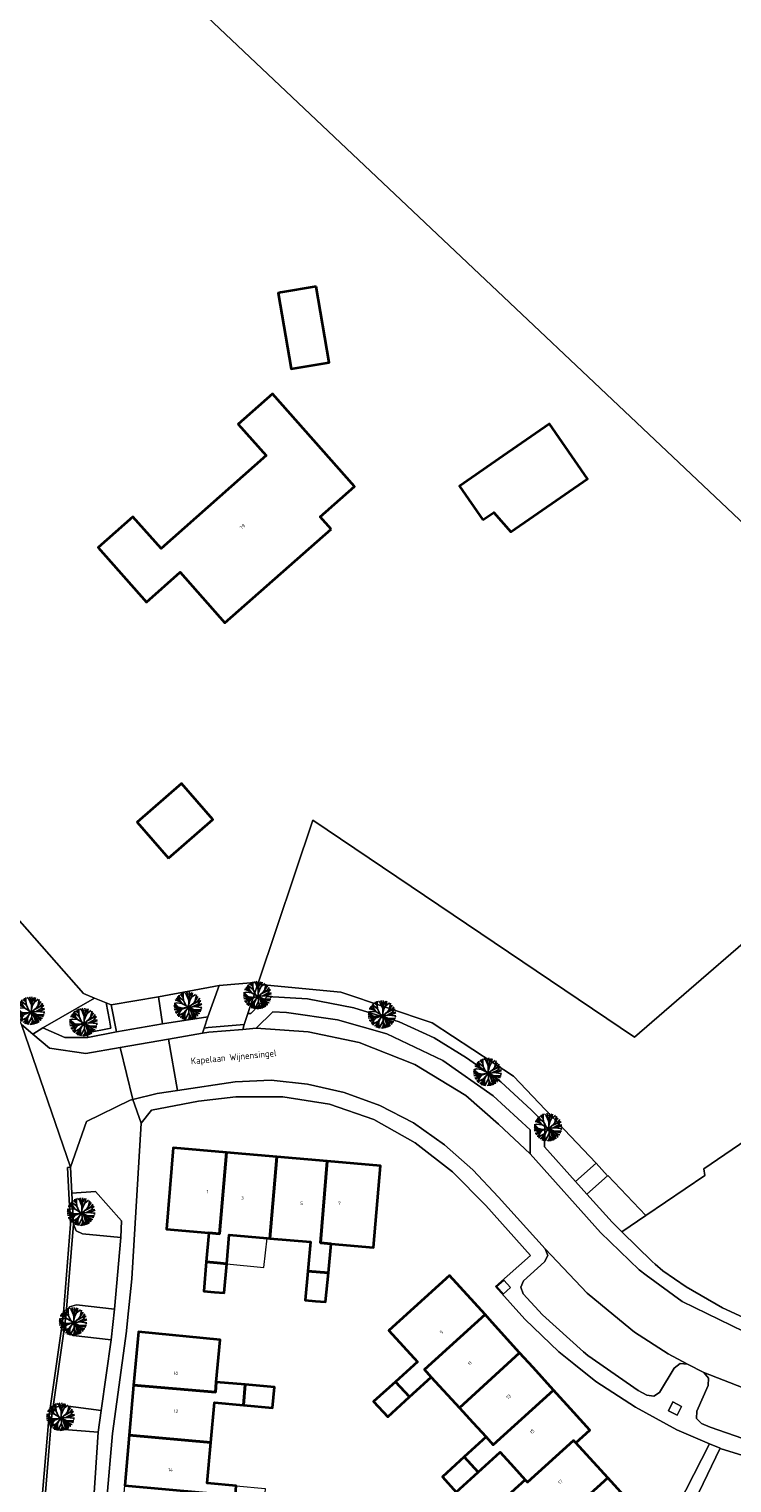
# Model space of a CAD drawing. Header units: metres. Extents: x 183400 to 185591, y 327112 to 329102.
# Tile 62 of 107: x 184361 to 184436, y 328083 to 328237. Entities that reach past the tile are written whole.
import ezdxf

# ---------------------------------------------------------------- set-up
doc = ezdxf.new("R2010")
doc.units = ezdxf.units.M
for name, color, linetype, lineweight in [('B-WE-GR-BEPLANTING_CULTUUR_BODEMBEDEKKER-GV', 90, 'Continuous', 18), ('B-WE-GR-BEPLANTING_CULTUUR_HEESTERS-GV', 90, 'Continuous', 18), ('B-WE-GR-BOS-GV', 40, 'Continuous', 13), ('B-WE-GR-GRAS-GV', 60, 'Continuous', 13), ('B-WE-GR-GROENVOORZIENING-GV', 80, 'Continuous', 18), ('B-WE-GR-HAAG-GV', 90, 'GR-HAAG1', 13), ('B-WE-IE-MEUBILAIR_WEGMEUBILAIR-GV', 7, 'Continuous', 18), ('B-WE-OG-BEBOUWING-GV', 7, 'Continuous', 35), ('B-WE-OG-BEBOUWING_HUISNUMMER-T18', 10, 'Continuous', 18), ('B-WE-OG-BEBOUWING_LUIFEL-GV', 7, 'Continuous', 18), ('B-WE-OG-BEBOUWING_STRAATNAAM-T35', 50, 'Continuous', 35), ('B-WE-OG-TERREIN_ERF-GV', 7, 'Continuous', 18), ('B-WE-VH-GOOT-G', 170, 'Continuous', 18), ('B-WE-VH-ONVERHARD-GV', 252, 'Continuous', 18), ('B-WE-VH-VERHARDING_ASFALT-GV', 252, 'Continuous', 18), ('B-WE-VH-VERHARDING_BETON-GV', 252, 'Continuous', 18), ('B-WE-VH-VERHARDING_BETONSTRAATSTEEN-GV', 252, 'Continuous', 18), ('B-WE-VH-VERHARDING_PUIN-GV', 252, 'Continuous', 18), ('B-WE-VH-VERHARDING_TEGEL-GV', 252, 'Continuous', 18)]:
    doc.layers.add(name, color=color, linetype=linetype, lineweight=lineweight)
doc.layers.add('Bestaande boom', color=252, linetype='Continuous')
doc.styles.add('NLCS-ISO-M200-T25', font='NLCS-ISO.ttf')
doc.linetypes.add('GR-HAAG1', pattern='A,6,[176,NLCS.SHX,S=0.125,R=0,X=0,Y=0],-2', length=8)

# ---------------------------------------------------------------- blocks, each defined once
blk = doc.blocks.new('Bestaande boom')
at = {"layer": 'Bestaande boom', "ltscale": 0.5}
for p, q in [((11791, 14062), (11689, 14053)), ((12167, 14056), (11768, 14216)), ((12324, 13859), (11791, 14062)), ((12012, 14113), (11863, 14318)), ((12150, 14250), (11920, 14417)), ((12555, 14332), (12216, 14669)), ((12375, 14784), (12539, 14510)), ((12380, 14504), (12375, 14784)), ((12546, 14432), (12546, 14861)), ((12588, 14054), (12546, 14432)), ((12867, 14718), (12675, 14880)), ((13105, 14146), (12867, 14718)), ((13051, 14656), (12924, 14933)), ((13134, 13922), (13051, 14656)), ((13131, 13314), (13134, 13922)), ((13139, 13650), (13174, 14214)), ((13139, 13650), (13255, 14034)), ((13174, 14214), (13251, 14510)), ((13250, 14517), (13185, 14941)), ((13251, 14510), (13462, 14879)), ((13255, 14034), (13440, 14378)), ((13432, 14370), (13549, 14848)), ((13440, 14378), (13844, 14686)), ((13515, 13628), (14126, 13931)), ((13797, 13941), (13961, 14634)), ((13883, 13816), (14152, 14066)), ((14126, 13931), (14440, 13982)), ((14140, 13659), (14393, 14087)), ((14152, 14066), (14302, 14274)), ((11867, 13305), (11574, 13544)), ((11960, 13422), (11574, 13443)), ((11826, 13558), (11578, 13607)), ((11808, 13229), (11578, 13287)), ((11785, 13063), (11595, 13094)), ((12155, 13228), (11612, 13758)), ((11939, 12804), (11693, 12829)), ((12168, 13081), (11785, 13063)), ((12436, 13222), (11808, 13229)), ((11886, 12877), (11821, 12653)), ((12178, 13285), (11867, 13305)), ((12168, 13081), (11886, 12877)), ((12008, 12553), (11898, 12520)), ((12310, 12953), (11939, 12804)), ((12007, 12560), (11991, 12419)), ((12157, 12768), (12008, 12553)), ((12158, 12761), (12104, 12311)), ((12419, 13103), (12158, 12761)), ((12687, 13251), (12168, 13081)), ((12436, 13229), (12178, 13285)), ((12479, 12407), (12243, 12214)), ((12927, 13288), (12419, 13103)), ((13140, 13315), (12436, 13222)), ((12463, 12062), (12867, 13010)), ((12477, 12539), (12463, 12062)), ((13139, 13330), (12477, 12539)), ((12721, 12646), (12731, 12000)), ((13168, 12779), (12759, 11994)), ((13130, 13321), (14003, 13413)), ((13131, 13314), (13496, 12995)), ((13139, 13322), (13168, 12779)), ((13649, 13070), (13139, 13322)), ((13225, 12448), (13145, 11973)), ((13168, 12779), (13312, 11988)), ((13204, 12587), (13486, 12035)), ((13294, 13156), (13511, 12505)), ((13409, 12815), (13603, 12419)), ((13465, 12703), (13936, 12245)), ((13496, 12995), (13856, 12418)), ((13496, 12995), (13875, 12950)), ((13511, 12505), (13569, 12057)), ((13548, 13358), (14140, 13659)), ((13603, 12419), (13795, 12147)), ((13603, 12411), (13659, 12096)), ((13638, 12976), (13993, 12664)), ((14485, 13034), (13649, 13070)), ((13693, 12669), (14150, 12483)), ((13761, 13392), (14415, 13309)), ((13770, 12855), (14161, 12678)), ((13856, 12418), (13874, 12209)), ((13875, 12950), (14417, 12857)), ((13969, 12942), (14485, 13034)), ((13993, 12664), (14084, 12375)), ((14003, 13413), (14527, 13631)), ((14132, 13651), (14522, 13693)), ((14161, 12678), (14303, 12652)), ((14415, 13309), (14535, 13320)), ((14415, 13309), (14502, 13168)), ((12728, 12241), (12597, 12027)), ((13175, 12171), (12995, 11976))]:
    blk.add_line(p, q, dxfattribs=at)
for points in [[(12854, 13484), (12589, 14046), (11996, 14501)], [(12021, 12398), (12540, 12677), (13131, 13314), (13672, 13767), (14118, 14445)], [(12429, 13728), (12167, 14056), (12118, 14606)], [(13139, 13322), (12421, 13720), (11882, 13774), (11579, 13701)]]:
    blk.add_lwpolyline(points, dxfattribs=at)

msp = doc.modelspace()

# ---------------------------------------------------------------- linework, layer by layer
at = {"layer": 'B-WE-GR-BEPLANTING_CULTUUR_BODEMBEDEKKER-GV', "flags": 128}
for points in [[(184374.845, 328134.561), (184375.264, 328131.707), (184380.088, 328132.425), (184381.273, 328135.746), (184374.845, 328134.561)], [(184369.264, 328133.929), (184368.043, 328134.428), (184362.547, 328131.265), (184364.901, 328130.24), (184367.351, 328130.247), (184367.255, 328130.738), (184369.778, 328131.231), (184369.619, 328132.065), (184369.264, 328133.929)], [(184365.801, 328110.427), (184366.086, 328109.716), (184366.779, 328109.389), (184370.824, 328109.001), (184370.925, 328110.768), (184368.149, 328113.896), (184365.624, 328113.705), (184365.801, 328110.427)], [(184370.174, 328101.405), (184366.146, 328101.87), (184365.39, 328101.661), (184365.044, 328100.957), (184364.905, 328099.753), (184365.121, 328099.012), (184365.777, 328098.605), (184369.816, 328098.123), (184370.174, 328101.405)], [(184363.497, 328089.779), (184363.703, 328089.041), (184364.358, 328088.645), (184368.449, 328088.325), (184368.735, 328090.623), (184364.702, 328091.182), (184363.953, 328090.996), (184363.568, 328090.333), (184363.497, 328089.779)]]:
    msp.add_lwpolyline(points, close=True, dxfattribs=at)
at = {"layer": 'B-WE-GR-BEPLANTING_CULTUUR_HEESTERS-GV', "flags": 128}
for points in [[(184419.107, 328114.942), (184421.286, 328116.898), (184412.52, 328126.13), (184403.88, 328131.81), (184394.17, 328135.06), (184385.64, 328135.86), (184385.347, 328135.833), (184384.327, 328132.772), (184384.622, 328132.78), (184386.357, 328134.595), (184390.634, 328134.344), (184395.583, 328133.4), (184400.39, 328131.89), (184404.075, 328130.202), (184407.531, 328128.083), (184411.157, 328125.521), (184414.435, 328122.526), (184415.838, 328121.092), (184415.805, 328118.621), (184419.107, 328114.942)], [(184422.489, 328115.56), (184420.309, 328113.603), (184422.966, 328110.642), (184424.017, 328109.611), (184426.55, 328111.35), (184422.524, 328115.591), (184422.489, 328115.56)]]:
    msp.add_lwpolyline(points, close=True, dxfattribs=at)
at = {"layer": 'B-WE-GR-BOS-GV', "flags": 128}
msp.add_lwpolyline([(184372.328, 328245.891), (184461.51, 328161.542), (184477.522, 328146.84), (184482.173, 328150.099), (184489.424, 328154.941), (184495.446, 328159.121), (184507.92, 328167.257), (184527.74, 328167.782), (184541.841, 328167.796), (184543.615, 328166.441), (184551.537, 328159.857), (184559.546, 328168.016), (184563.788, 328172.732), (184505.537, 328227.478), (184492.85, 328214.484), (184487.892, 328208.364), (184484.29, 328211.768), (184484.278, 328211.755), (184478.574, 328217.106), (184483.631, 328222.457), (184483.903, 328222.752), (184478.964, 328227.316), (184471.54, 328234.346), (184465.558, 328240.011)], dxfattribs=at)
at = {"layer": 'B-WE-GR-GRAS-GV', "flags": 128}
msp.add_lwpolyline([(184359.449, 328133.214), (184360.285, 328131.625), (184361.483, 328130.606), (184362.547, 328131.265), (184368.043, 328134.428), (184366.89, 328134.9), (184313.26, 328195.8), (184312.63, 328196.515), (184312.408, 328196.323, 0.4067371), (184311.953, 328189.397), (184312.432, 328188.829), (184334.64, 328163.33), (184339.231, 328158.015), (184355.1, 328139.64), (184358.91, 328134.29)], format="xyb", close=True, dxfattribs=at)
msp.add_lwpolyline([(184421.286, 328116.898), (184422.489, 328115.56), (184422.524, 328115.591), (184426.55, 328111.35), (184432.833, 328115.592), (184432.712, 328116.282), (184466.342, 328139.27), (184476.281, 328145.97), (184477.522, 328146.84), (184461.51, 328161.542), (184425.356, 328130.277), (184391.213, 328153.325), (184385.437, 328136.104), (184385.347, 328135.833), (184385.64, 328135.86), (184394.17, 328135.06), (184403.88, 328131.81), (184412.52, 328126.13), (184421.286, 328116.898)], close=True, dxfattribs=at)
at = {"layer": 'B-WE-GR-GROENVOORZIENING-GV', "flags": 128}
msp.add_lwpolyline([(184370.362, 328130.836), (184369.816, 328133.703), (184369.264, 328133.929), (184369.619, 328132.065), (184369.778, 328131.231), (184367.255, 328130.738), (184367.351, 328130.247), (184370.362, 328130.836)], close=True, dxfattribs=at)
at = {"layer": 'B-WE-GR-HAAG-GV', "flags": 128}
msp.add_lwpolyline([(184369.816, 328133.703), (184369.264, 328133.929), (184369.619, 328132.065), (184369.778, 328131.231), (184367.255, 328130.738), (184367.351, 328130.247), (184370.362, 328130.836), (184369.816, 328133.703)], close=True, dxfattribs=at)
at = {"layer": 'B-WE-IE-MEUBILAIR_WEGMEUBILAIR-GV', "flags": 128}
for points in [[(184411.489, 328104.471), (184410.711, 328103.794), (184411.409, 328102.997), (184412.198, 328103.711), (184411.489, 328104.471)], [(184429.873, 328091.316), (184429.404, 328091.558), (184428.959, 328090.612), (184429.889, 328090.145), (184430.341, 328091.075), (184429.873, 328091.316)]]:
    msp.add_lwpolyline(points, close=True, dxfattribs=at)
at = {"layer": 'B-WE-OG-BEBOUWING-GV', "flags": 128}
for points in [[(184391.564, 328209.976), (184387.772, 328209.322), (184387.542, 328209.282), (184388.923, 328201.225), (184392.945, 328201.919), (184391.564, 328209.976)], [(184393.15, 328184.22), (184391.98, 328185.53), (184395.62, 328188.74), (184386.924, 328198.568), (184383.306, 328195.364), (184386.255, 328192.034), (184375.101, 328182.159), (184372.126, 328185.519), (184368.432, 328182.248), (184373.552, 328176.465), (184377.12, 328179.63), (184381.88, 328174.25), (184393.15, 328184.22)], [(184409.26, 328185.19), (184410.41, 328185.98), (184412.222, 328183.91), (184420.368, 328189.54), (184416.331, 328195.381), (184411.41, 328191.98), (184406.78, 328188.78), (184409.26, 328185.19)], [(184375.903, 328149.276), (184380.61, 328153.373), (184377.275, 328157.205), (184372.568, 328153.108), (184375.903, 328149.276)], [(184380.16, 328109.5), (184381.316, 328109.397), (184382.047, 328118.044), (184376.4, 328118.54), (184375.67, 328109.9), (184380.16, 328109.5)], [(184386.364, 328108.941), (184386.663, 328108.914), (184387.395, 328117.575), (184382.047, 328118.044), (184381.316, 328109.397), (184380.16, 328109.5), (184379.905, 328106.405), (184381.055, 328106.31), (184382.077, 328106.226), (184382.35, 328109.3), (184386.364, 328108.941)], [(184387.395, 328117.575), (184386.663, 328108.914), (184390.96, 328108.53), (184390.685, 328105.44), (184392.865, 328105.246), (184393.16, 328108.34), (184392.011, 328108.442), (184392.743, 328117.106), (184387.395, 328117.575)], [(184392.743, 328117.106), (184392.011, 328108.442), (184393.16, 328108.34), (184397.65, 328107.94), (184398.39, 328116.61), (184392.743, 328117.106)], [(184382.077, 328106.226), (184381.055, 328106.31), (184379.905, 328106.405), (184379.65, 328103.31), (184380.793, 328103.209), (184381.8, 328103.12), (184382.077, 328106.226)], [(184392.865, 328105.246), (184390.685, 328105.44), (184390.41, 328102.35), (184391.488, 328102.255), (184392.57, 328102.16), (184392.865, 328105.246)], [(184409.488, 328100.822), (184405.72, 328104.98), (184399.27, 328099.14), (184402.31, 328095.81), (184399.99, 328093.695), (184401.468, 328092.074), (184403.79, 328094.19), (184403.056, 328094.993), (184409.488, 328100.822)], [(184409.488, 328100.822), (184403.056, 328094.993), (184403.79, 328094.19), (184406.768, 328090.93), (184413.16, 328096.77), (184410.246, 328099.986), (184409.488, 328100.822)], [(184380.97, 328093.66), (184381.37, 328098.15), (184372.7, 328098.98), (184372.199, 328093.342), (184380.873, 328092.572), (184380.97, 328093.66)], [(184416.75, 328092.808), (184414.58, 328095.203), (184413.16, 328096.77), (184406.768, 328090.93), (184408.184, 328089.38), (184409.6, 328087.83), (184410.35, 328087.009), (184416.75, 328092.808)], [(184371.725, 328088.004), (184380.399, 328087.235), (184380.78, 328091.47), (184383.855, 328091.195), (184384.05, 328093.385), (184380.97, 328093.66), (184380.873, 328092.572), (184372.199, 328093.342), (184371.725, 328088.004)], [(184383.855, 328091.195), (184386.94, 328090.92), (184387.036, 328092.025), (184387.13, 328093.11), (184384.05, 328093.385), (184383.855, 328091.195)], [(184401.468, 328092.074), (184399.99, 328093.695), (184397.67, 328091.58), (184399.16, 328089.97), (184401.468, 328092.074)], [(184416.75, 328092.808), (184410.35, 328087.009), (184409.6, 328087.83), (184407.279, 328085.71), (184408.76, 328084.085), (184411.08, 328086.2), (184412.533, 328084.611), (184413.76, 328083.27), (184413.994, 328083.014), (184418.886, 328087.467), (184419.12, 328087.21), (184420.6, 328088.56), (184418.914, 328090.42), (184416.75, 328092.808)], [(184382.895, 328080.455), (184383.09, 328082.645), (184380.01, 328082.92), (184380.399, 328087.235), (184371.725, 328088.004), (184371.251, 328082.666), (184379.909, 328081.898), (184379.81, 328080.73), (184382.895, 328080.455)], [(184413.183, 328076.476), (184415.414, 328078.492), (184416.127, 328077.683), (184422.507, 328083.49), (184421.774, 328084.295), (184419.12, 328087.21), (184418.886, 328087.467), (184413.994, 328083.014), (184413.76, 328083.27), (184412.28, 328081.92), (184410.034, 328079.93), (184413.183, 328076.476)], [(184408.76, 328084.085), (184407.279, 328085.71), (184404.97, 328083.6), (184406.44, 328081.97), (184408.76, 328084.085)], [(184422.507, 328083.49), (184416.127, 328077.683), (184415.414, 328078.492), (184413.183, 328076.476), (184413.103, 328076.404), (184414.579, 328074.771), (184416.87, 328076.84), (184419.857, 328073.452), (184419.91, 328073.392), (184424.035, 328068.963), (184428.122, 328076.875), (184426.096, 328079.075), (184426.33, 328079.29), (184422.507, 328083.49)]]:
    msp.add_lwpolyline(points, close=True, dxfattribs=at)
at = {"layer": 'B-WE-OG-BEBOUWING_LUIFEL-GV', "flags": 128}
msp.add_lwpolyline([(184386.364, 328108.941), (184382.35, 328109.3), (184382.077, 328106.226), (184386.027, 328105.803), (184386.364, 328108.941)], close=True, dxfattribs=at)
at = {"layer": 'B-WE-OG-TERREIN_ERF-GV', "flags": 128}
for points in [[(184359.99, 328237.433), (184347.858, 328226.854), (184336.397, 328217.043), (184330.784, 328212.157), (184317.968, 328200.999), (184315.969, 328199.309), (184315.928, 328199.275), (184312.656, 328196.539), (184312.63, 328196.515), (184313.26, 328195.8), (184366.89, 328134.9), (184368.043, 328134.428), (184369.264, 328133.929), (184369.264, 328133.929), (184369.816, 328133.703), (184374.845, 328134.561), (184381.273, 328135.746), (184385.437, 328136.104), (184391.213, 328153.325), (184425.356, 328130.277), (184461.51, 328161.542), (184372.328, 328245.891)], [(184466.342, 328139.27), (184432.712, 328116.282), (184432.833, 328115.592), (184426.55, 328111.35), (184424.017, 328109.611), (184424.017, 328109.611), (184427.238, 328106.451), (184427.557, 328106.171), (184428.366, 328105.46), (184430.832, 328103.758), (184434.692, 328101.54), (184437.37, 328100.289)], [(184429.126, 328078.929), (184433.301, 328087.11), (184429.85, 328088.57), (184425.45, 328090.99), (184421.25, 328093.72), (184418.91, 328095.595), (184417.33, 328096.86), (184413.71, 328100.34), (184410.61, 328103.81), (184414.3, 328107.11), (184409.56, 328112.42), (184406.02, 328115.98), (184402.09, 328119.06), (184397.7, 328121.53), (184392.98, 328123.15), (184388.04, 328123.95), (184383.05, 328123.95), (184379.08, 328123.48), (184374.11, 328122.53), (184373.01, 328121.16), (184372, 328104.6), (184371.555, 328100.202), (184371.444, 328099.108), (184371.44, 328099.07), (184369.95, 328088.18), (184369.35, 328081.26)], [(184412.28, 328081.92), (184413.76, 328083.27), (184412.533, 328084.611), (184411.08, 328086.2), (184408.76, 328084.085), (184406.44, 328081.97), (184404.97, 328083.6), (184407.279, 328085.71), (184409.6, 328087.83), (184408.184, 328089.38), (184406.768, 328090.93), (184403.79, 328094.19), (184401.468, 328092.074), (184399.16, 328089.97), (184397.67, 328091.58), (184399.99, 328093.695), (184402.31, 328095.81), (184399.27, 328099.14), (184405.72, 328104.98), (184409.488, 328100.822), (184409.488, 328100.822), (184410.246, 328099.986), (184413.16, 328096.77), (184414.58, 328095.203), (184416.75, 328092.808), (184418.914, 328090.42), (184420.6, 328088.56), (184419.12, 328087.21), (184421.774, 328084.295), (184422.507, 328083.49), (184426.33, 328079.29)], [(184439.24, 328085.1), (184434.46, 328086.62), (184434.439, 328086.629), (184430.387, 328078.175)]]:
    msp.add_lwpolyline(points, dxfattribs=at)
for points in [[(184391.564, 328209.976), (184392.945, 328201.919), (184388.923, 328201.225), (184387.542, 328209.282), (184387.772, 328209.322), (184391.564, 328209.976)], [(184393.15, 328184.22), (184381.88, 328174.25), (184377.12, 328179.63), (184373.552, 328176.465), (184368.432, 328182.248), (184372.126, 328185.519), (184375.101, 328182.159), (184386.255, 328192.034), (184383.306, 328195.364), (184386.924, 328198.568), (184395.62, 328188.74), (184391.98, 328185.53), (184393.15, 328184.22)], [(184409.26, 328185.19), (184406.78, 328188.78), (184411.41, 328191.98), (184416.331, 328195.381), (184420.368, 328189.54), (184412.222, 328183.91), (184410.41, 328185.98), (184409.26, 328185.19)], [(184375.903, 328149.276), (184372.568, 328153.108), (184377.275, 328157.205), (184380.61, 328153.373), (184375.903, 328149.276)], [(184386.663, 328108.914), (184386.364, 328108.941), (184382.35, 328109.3), (184382.077, 328106.226), (184381.8, 328103.12), (184380.793, 328103.209), (184379.65, 328103.31), (184379.905, 328106.405), (184380.16, 328109.5), (184375.67, 328109.9), (184376.4, 328118.54), (184382.047, 328118.044), (184387.395, 328117.575), (184392.743, 328117.106), (184398.39, 328116.61), (184397.65, 328107.94), (184393.16, 328108.34), (184392.865, 328105.246), (184392.57, 328102.16), (184391.488, 328102.255), (184390.41, 328102.35), (184390.685, 328105.44), (184390.96, 328108.53), (184386.663, 328108.914)], [(184383.855, 328091.195), (184380.78, 328091.47), (184380.399, 328087.235), (184380.01, 328082.92), (184383.09, 328082.645), (184386.17, 328082.37), (184386.082, 328081.351), (184385.98, 328080.18), (184382.895, 328080.455), (184379.81, 328080.73), (184379.43, 328076.26), (184370.75, 328077.03), (184371.251, 328082.666), (184371.725, 328088.004), (184372.199, 328093.342), (184372.7, 328098.98), (184381.37, 328098.15), (184380.97, 328093.66), (184384.05, 328093.385), (184387.13, 328093.11), (184387.036, 328092.025), (184386.94, 328090.92), (184383.855, 328091.195)]]:
    msp.add_lwpolyline(points, close=True, dxfattribs=at)
at = {"layer": 'B-WE-VH-GOOT-G', "flags": 128}
for points in [[(184365.624, 328113.705), (184365.483, 328116.468)], [(184365.624, 328113.705), (184365.801, 328110.427)], [(184365.044, 328100.957), (184365.801, 328110.427)], [(184365.044, 328100.957), (184364.905, 328099.753)], [(184363.568, 328090.333), (184364.905, 328099.753)], [(184362.687, 328080.187), (184363.497, 328089.779)], [(184363.568, 328090.333), (184363.497, 328089.779)]]:
    msp.add_lwpolyline(points, dxfattribs=at)
at = {"layer": 'B-WE-VH-ONVERHARD-GV', "flags": 128}
for points in [[(184375.264, 328131.707), (184374.845, 328134.561), (184369.816, 328133.703), (184370.362, 328130.836), (184375.264, 328131.707)], [(184411.489, 328104.471), (184410.711, 328103.794), (184411.409, 328102.997), (184412.198, 328103.711), (184411.489, 328104.471)], [(184429.873, 328091.316), (184429.404, 328091.558), (184428.959, 328090.612), (184429.889, 328090.145), (184430.341, 328091.075), (184429.873, 328091.316)]]:
    msp.add_lwpolyline(points, close=True, dxfattribs=at)
at = {"layer": 'B-WE-VH-VERHARDING_ASFALT-GV', "flags": 128}
for points in [[(184362.387, 328080.188), (184363.198, 328089.804), (184363.271, 328090.373), (184364.607, 328099.791), (184364.746, 328100.991), (184365.5, 328110.411), (184365.5, 328110.431), (184365.501, 328110.451), (184365.324, 328113.689), (184365.183, 328116.453), (184365.483, 328116.468), (184360.285, 328131.625)], [(184439.574, 328097.758), (184430.397, 328102.198), (184426.606, 328105.007), (184425.837, 328105.576), (184421.759, 328109.523), (184414.28, 328117.901), (184410.905, 328121.025), (184407.461, 328124.073), (184402.039, 328127.371), (184396.14, 328129.71), (184390.722, 328130.845), (184385.199, 328131.216), (184383.77, 328131.1), (184383.77, 328131.1), (184380.175, 328130.807), (184379.511, 328130.692), (184375.889, 328130.065), (184376.866, 328124.606), (184382.959, 328125.519), (184386.808, 328125.694), (184390.641, 328125.297), (184394.555, 328124.406), (184398.324, 328123.027), (184401.895, 328121.178), (184405.183, 328118.861), (184408.184, 328116.199), (184410.936, 328113.281), (184415.883, 328107.795), (184420.345, 328103.087), (184423.142, 328100.771), (184425.341, 328098.951), (184428.926, 328096.639), (184430.982, 328095.561), (184432.703, 328094.658), (184440.429, 328091.662)]]:
    msp.add_lwpolyline(points, dxfattribs=at)
msp.add_lwpolyline([(184360.285, 328131.625), (184365.483, 328116.468), (184367.207, 328121.307), (184371.811, 328123.586), (184372.127, 328123.667), (184370.766, 328129.178), (184367.116, 328128.546), (184363.256, 328129.1), (184361.483, 328130.606), (184360.285, 328131.625)], close=True, dxfattribs=at)
at = {"layer": 'B-WE-VH-VERHARDING_BETON-GV', "flags": 128}
for points in [[(184383.942, 328131.615), (184380.112, 328131.304), (184379.69, 328131.23), (184379.511, 328130.692), (184380.175, 328130.807), (184383.77, 328131.1), (184383.942, 328131.615)], [(184434.439, 328086.629), (184433.301, 328087.11), (184429.126, 328078.929), (184430.387, 328078.175), (184434.439, 328086.629)]]:
    msp.add_lwpolyline(points, close=True, dxfattribs=at)
at = {"layer": 'B-WE-VH-VERHARDING_BETONSTRAATSTEEN-GV', "flags": 128}
for points in [[(184384.327, 328132.772), (184385.347, 328135.833), (184385.437, 328136.104), (184381.273, 328135.746), (184380.088, 328132.425), (184379.69, 328131.23), (184380.112, 328131.304), (184383.942, 328131.615), (184384.327, 328132.772)], [(184414.28, 328117.901), (184414.272, 328120.425), (184410.349, 328124.049), (184404.994, 328127.813), (184399.078, 328130.616), (184393.821, 328132.121), (184388.408, 328132.902), (184386.958, 328132.981), (184385.199, 328131.216), (184390.722, 328130.845), (184396.14, 328129.71), (184402.039, 328127.371), (184407.461, 328124.073), (184410.905, 328121.025), (184414.28, 328117.901)], [(184370.766, 328129.178), (184372.127, 328123.667), (184374.68, 328124.278), (184376.866, 328124.606), (184375.889, 328130.065), (184370.766, 328129.178)], [(184370.824, 328109.001), (184366.779, 328109.389), (184366.086, 328109.716), (184365.801, 328110.427), (184365.044, 328100.957), (184365.39, 328101.661), (184366.146, 328101.87), (184370.174, 328101.405), (184370.824, 328109.001)], [(184415.883, 328107.795), (184416.167, 328107.084), (184415.809, 328106.408), (184413.587, 328104.419), (184413.272, 328103.724), (184413.54, 328103.009), (184415.601, 328100.807), (184419.954, 328096.871), (184420.406, 328096.462), (184425.731, 328092.771), (184426.673, 328092.25), (184427.403, 328092.149), (184428.012, 328092.564), (184429.573, 328095.147), (184430.192, 328095.612), (184430.982, 328095.561), (184428.926, 328096.639), (184425.341, 328098.951), (184423.142, 328100.771), (184420.345, 328103.087), (184415.883, 328107.795)], [(184368.735, 328090.623), (184369.816, 328098.123), (184365.777, 328098.605), (184365.121, 328099.012), (184364.905, 328099.753), (184363.568, 328090.333), (184363.953, 328090.996), (184364.702, 328091.182), (184368.735, 328090.623)], [(184448.578, 328090.155), (184440.429, 328091.662), (184432.703, 328094.658), (184433.193, 328094.053), (184433.165, 328093.275), (184431.965, 328090.563), (184431.944, 328089.804), (184432.477, 328089.262), (184433.399, 328088.86), (184438.586, 328087.067), (184443.939, 328085.857), (184445.976, 328085.52), (184446.68, 328085.721), (184447.044, 328086.356), (184447.448, 328089.333), (184447.824, 328090.004), (184448.578, 328090.155)], [(184368.449, 328088.325), (184364.358, 328088.645), (184363.703, 328089.041), (184363.497, 328089.779), (184362.687, 328080.187), (184363.039, 328080.878), (184363.785, 328081.093), (184367.921, 328080.804), (184368.449, 328088.325)]]:
    msp.add_lwpolyline(points, close=True, dxfattribs=at)
msp.add_lwpolyline([(184362.687, 328080.187), (184363.497, 328089.779), (184363.568, 328090.333), (184364.905, 328099.753), (184365.044, 328100.957), (184365.801, 328110.427), (184365.624, 328113.705), (184365.483, 328116.468), (184365.183, 328116.453), (184365.324, 328113.689), (184365.501, 328110.451), (184365.5, 328110.431), (184365.5, 328110.411), (184364.746, 328100.991), (184364.607, 328099.791), (184363.271, 328090.373), (184363.198, 328089.804), (184362.387, 328080.188)], dxfattribs=at)
at = {"layer": 'B-WE-VH-VERHARDING_PUIN-GV', "flags": 128}
msp.add_lwpolyline([(184421.286, 328116.898), (184419.107, 328114.942), (184420.309, 328113.603), (184422.489, 328115.56), (184421.286, 328116.898)], close=True, dxfattribs=at)
at = {"layer": 'B-WE-VH-VERHARDING_TEGEL-GV', "flags": 128}
for points in [[(184437.37, 328100.289), (184434.692, 328101.54), (184430.832, 328103.758), (184428.366, 328105.46), (184427.557, 328106.171), (184427.238, 328106.451), (184424.017, 328109.611), (184424.017, 328109.611), (184422.966, 328110.642), (184420.309, 328113.603), (184419.107, 328114.942), (184415.805, 328118.621), (184415.838, 328121.092), (184414.435, 328122.526), (184411.157, 328125.521), (184407.531, 328128.083), (184404.075, 328130.202), (184400.39, 328131.89), (184395.583, 328133.4), (184390.634, 328134.344), (184386.357, 328134.595), (184384.622, 328132.78), (184384.327, 328132.772), (184383.942, 328131.615), (184383.77, 328131.1), (184385.199, 328131.216), (184386.958, 328132.981), (184388.408, 328132.902), (184393.821, 328132.121), (184399.078, 328130.616), (184404.994, 328127.813), (184410.349, 328124.049), (184414.272, 328120.425), (184414.28, 328117.901), (184421.759, 328109.523), (184425.837, 328105.576), (184426.606, 328105.007), (184430.397, 328102.198), (184439.574, 328097.758)], [(184438.586, 328087.067), (184433.399, 328088.86), (184432.477, 328089.262), (184431.944, 328089.804), (184431.965, 328090.563), (184433.165, 328093.275), (184433.193, 328094.053), (184432.703, 328094.658), (184430.982, 328095.561), (184430.192, 328095.612), (184429.573, 328095.147), (184428.012, 328092.564), (184427.403, 328092.149), (184426.673, 328092.25), (184425.731, 328092.771), (184420.406, 328096.462), (184419.954, 328096.871), (184415.601, 328100.807), (184413.54, 328103.009), (184413.272, 328103.724), (184413.587, 328104.419), (184415.809, 328106.408), (184416.167, 328107.084), (184415.883, 328107.795), (184410.936, 328113.281), (184408.184, 328116.199), (184405.183, 328118.861), (184401.895, 328121.178), (184398.324, 328123.027), (184394.555, 328124.406), (184390.641, 328125.297), (184386.808, 328125.694), (184382.959, 328125.519), (184376.866, 328124.606), (184374.68, 328124.278), (184372.127, 328123.667), (184373.01, 328121.16), (184374.11, 328122.53), (184379.08, 328123.48), (184383.05, 328123.95), (184388.04, 328123.95), (184392.98, 328123.15), (184397.7, 328121.53), (184402.09, 328119.06), (184406.02, 328115.98), (184409.56, 328112.42), (184414.3, 328107.11), (184410.61, 328103.81), (184413.71, 328100.34), (184417.33, 328096.86), (184418.91, 328095.595), (184421.25, 328093.72), (184425.45, 328090.99), (184429.85, 328088.57), (184433.301, 328087.11), (184434.439, 328086.629), (184434.46, 328086.62), (184439.24, 328085.1)], [(184369.35, 328081.26), (184369.95, 328088.18), (184371.44, 328099.07), (184371.444, 328099.108), (184371.555, 328100.202), (184372, 328104.6), (184373.01, 328121.16), (184372.127, 328123.667), (184371.811, 328123.586), (184367.207, 328121.307), (184365.483, 328116.468), (184365.624, 328113.705), (184365.624, 328113.705), (184368.149, 328113.896), (184370.925, 328110.768), (184370.824, 328109.001), (184370.174, 328101.405), (184369.816, 328098.123), (184368.735, 328090.623), (184368.449, 328088.325), (184367.921, 328080.804)]]:
    msp.add_lwpolyline(points, dxfattribs=at)
for points in [[(184375.264, 328131.707), (184370.362, 328130.836), (184367.351, 328130.247), (184364.901, 328130.24), (184362.547, 328131.265), (184361.483, 328130.606), (184363.256, 328129.1), (184367.116, 328128.546), (184370.766, 328129.178), (184375.889, 328130.065), (184379.511, 328130.692), (184379.69, 328131.23), (184380.088, 328132.425), (184375.264, 328131.707)], [(184411.489, 328104.471), (184412.198, 328103.711), (184411.409, 328102.997), (184410.711, 328103.794), (184411.489, 328104.471)], [(184429.873, 328091.316), (184430.341, 328091.075), (184429.889, 328090.145), (184428.959, 328090.612), (184429.404, 328091.558), (184429.873, 328091.316)]]:
    msp.add_lwpolyline(points, close=True, dxfattribs=at)

# ---------------------------------------------------------------- block references
at = {"xscale": 0.001, "yscale": 0.001, "zscale": 0.001}
for p in [(184372.284, 328121.277, 73.89), (184348.222, 328119.622, 73.913), (184364.904, 328120.131, 73.95), (184353.822, 328118.418, 73.997), (184385.505, 328119.233, 74.025), (184396.704, 328113.122, 73.891), (184403.114, 328107.257, 74.083), (184353.571, 328098.28, 74.01), (184352.71, 328086.642, 74.148), (184351.382, 328076.514, 74.201)]:
    msp.add_blockref('Bestaande boom', p, dxfattribs=at)

# ---------------------------------------------------------------- texts
at = {"layer": 'B-WE-OG-BEBOUWING_HUISNUMMER-T18', "char_height": 0.36, "attachment_point": 5, "style": 'NLCS-ISO-M200-T25'}
for s, insert, rotation in [('79', (184383.744, 328184.469), 41.5), ('1', (184380.02, 328113.871), 355.2), ('3', (184383.744, 328113.191), 354.9), ('5', (184390.021, 328112.63), 354.9), ('7', (184394.035, 328112.623), 355.1), ('9', (184404.852, 328098.959), 42.4), ('11', (184407.868, 328095.657), 42.4), ('10', (184376.671, 328094.582), 354.5), ('13', (184411.992, 328092.102), 42.2), ('12', (184376.682, 328090.557), 354.9), ('15', (184414.482, 328088.407), 42.4), ('14', (184376.12, 328084.325), 354.8), ('17', (184417.479, 328083.071), 42.3)]:
    msp.add_mtext(s, dxfattribs=dict(at, insert=insert, rotation=rotation))
at = {"layer": 'B-WE-OG-BEBOUWING_STRAATNAAM-T35', "insert": (184382.822, 328128.063), "char_height": 0.7, "attachment_point": 5, "rotation": 5.50968, "style": 'NLCS-ISO-M200-T25'}
msp.add_mtext('Kapelaan Wijnensingel', dxfattribs=at)

doc.saveas('drawing.dxf')
